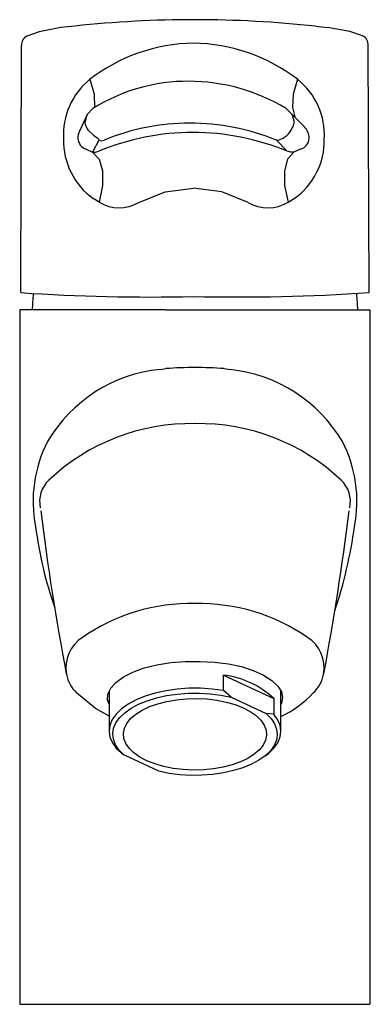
# Model space of a CAD drawing. Header units: millimetres. Extents: x 3901.507 to 3901.556, y 1748.522 to 1748.66.
import ezdxf

# ---------------------------------------------------------------- set-up
doc = ezdxf.new("R2010")
doc.units = ezdxf.units.MM
doc.layers.add('SANINDUSA', color=3, linetype='Continuous')

msp = doc.modelspace()

# ---------------------------------------------------------------- linework, layer by layer
at = {"layer": 'SANINDUSA'}
for p, q in [((3901.514799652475, 1748.658799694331), (3901.512855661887, 1748.658592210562)), ((3901.548447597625, 1748.658764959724), (3901.550100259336, 1748.658592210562)), ((3901.507234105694, 1748.621561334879), (3901.507345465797, 1748.656093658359)), ((3901.55593385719, 1748.621561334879), (3901.555805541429, 1748.656093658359)), ((3901.546872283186, 1748.64471614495), (3901.544309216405, 1748.647277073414)), ((3901.516521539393, 1748.646430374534), (3901.515444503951, 1748.644114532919)), ((3901.516307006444, 1748.644960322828), (3901.516234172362, 1748.645381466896)), ((3901.545393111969, 1748.645123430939), (3901.545470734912, 1748.645381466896)), ((3901.516617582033, 1748.644288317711), (3901.517393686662, 1748.643541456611)), ((3901.518142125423, 1748.642870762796), (3901.51727178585, 1748.641200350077)), ((3901.542970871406, 1748.642850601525), (3901.544450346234, 1748.641326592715)), ((3901.516388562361, 1748.641604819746), (3901.51727178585, 1748.641200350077)), ((3901.54629900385, 1748.641604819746), (3901.54540131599, 1748.641200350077)), ((3901.518186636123, 1748.634191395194), (3901.517356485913, 1748.634699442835)), ((3901.544613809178, 1748.634191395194), (3901.545454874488, 1748.634699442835)), ((3901.507088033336, 1748.619136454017), (3901.507088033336, 1748.522135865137)), ((3901.527525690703, 1748.619136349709), (3901.507123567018, 1748.619136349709)), ((3901.527525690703, 1748.619136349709), (3901.535650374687, 1748.619136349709)), ((3901.535650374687, 1748.619136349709), (3901.556086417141, 1748.619136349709)), ((3901.556088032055, 1748.522136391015), (3901.556088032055, 1748.619136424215)), ((3901.526729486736, 1748.610833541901), (3901.527525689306, 1748.610941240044)), ((3901.53565037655, 1748.610940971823), (3901.536511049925, 1748.610823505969)), ((3901.535565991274, 1748.565957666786), (3901.535565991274, 1748.568122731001)), ((3901.535565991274, 1748.568122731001), (3901.542590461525, 1748.564857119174)), ((3901.519588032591, 1748.565843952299), (3901.519588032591, 1748.56029692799)), ((3901.53662184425, 1748.565033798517), (3901.535565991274, 1748.565957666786)), ((3901.5435880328, 1748.56029692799), (3901.5435880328, 1748.565889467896)), ((3901.53662184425, 1748.565033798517), (3901.541534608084, 1748.562749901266)), ((3901.542590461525, 1748.564857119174), (3901.542590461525, 1748.562692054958)), ((3901.542590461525, 1748.562692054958), (3901.541534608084, 1748.562749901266)), ((3901.520585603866, 1748.557901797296), (3901.521641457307, 1748.556977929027)), ((3901.526554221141, 1748.554694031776), (3901.521641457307, 1748.556977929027)), ((3901.50711612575, 1748.522136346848), (3901.531588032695, 1748.522136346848)), ((3901.531588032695, 1748.522136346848), (3901.556000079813, 1748.522136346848))]:
    msp.add_line(p, q, dxfattribs=at)
at = {"layer": 'SANINDUSA', "flags": 128}
for points in [[(3901.512855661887, 1748.658592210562), (3901.509789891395, 1748.658011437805), (3901.508095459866, 1748.657408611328)], [(3901.555017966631, 1748.657431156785), (3901.553237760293, 1748.658020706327), (3901.550100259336, 1748.658592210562)], [(3901.516912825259, 1748.651369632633), (3901.517481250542, 1748.649272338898), (3901.517563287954, 1748.647421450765)], [(3901.545908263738, 1748.651369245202), (3901.545318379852, 1748.649272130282), (3901.54520492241, 1748.64742139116), (3901.545547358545, 1748.646105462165)], [(3901.516234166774, 1748.645381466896), (3901.516521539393, 1748.646430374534), (3901.51732196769, 1748.647276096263)], [(3901.545470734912, 1748.645381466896), (3901.545147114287, 1748.646430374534), (3901.544777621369, 1748.646804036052)], [(3901.517395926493, 1748.643540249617), (3901.518037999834, 1748.643088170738), (3901.518142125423, 1748.642870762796)], [(3901.51727178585, 1748.641200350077), (3901.517672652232, 1748.641182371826), (3901.518149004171, 1748.641326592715)], [(3901.51727178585, 1748.641200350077), (3901.518193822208, 1748.640206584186), (3901.518677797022, 1748.638591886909), (3901.518675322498, 1748.636517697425), (3901.518186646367, 1748.634191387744)], [(3901.54540131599, 1748.641200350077), (3901.5445223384, 1748.640206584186), (3901.544076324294, 1748.638591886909), (3901.544107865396, 1748.636517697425), (3901.544613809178, 1748.634191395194)], [(3901.54540131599, 1748.641200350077), (3901.544962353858, 1748.641182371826), (3901.544450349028, 1748.641326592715)], [(3901.523722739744, 1748.634132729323), (3901.52740906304, 1748.635641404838), (3901.53136086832, 1748.636171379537)], [(3901.539024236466, 1748.634133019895), (3901.535319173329, 1748.635641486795), (3901.531360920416, 1748.636171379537)], [(3901.519588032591, 1748.564070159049), (3901.519360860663, 1748.564687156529), (3901.519407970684, 1748.565476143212), (3901.519806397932, 1748.566290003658), (3901.520544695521, 1748.567100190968), (3901.521591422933, 1748.567867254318), (3901.522920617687, 1748.568560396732), (3901.524495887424, 1748.569137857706), (3901.52627087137, 1748.56957934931), (3901.528202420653, 1748.569874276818), (3901.53023058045, 1748.570028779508), (3901.532288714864, 1748.570049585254), (3901.534326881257, 1748.569939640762), (3901.536273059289, 1748.569694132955), (3901.53808918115, 1748.569307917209), (3901.53973746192, 1748.568774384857), (3901.54115630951, 1748.568118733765), (3901.542304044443, 1748.567371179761), (3901.543148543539, 1748.566576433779), (3901.54366096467, 1748.565775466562), (3901.543837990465, 1748.564980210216), (3901.543668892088, 1748.564184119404), (3901.5435880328, 1748.564058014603)], [(3901.519588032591, 1748.562400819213), (3901.517678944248, 1748.563473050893), (3901.515037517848, 1748.565637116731)], [(3901.535565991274, 1748.565957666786), (3901.533989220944, 1748.566175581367), (3901.532367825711, 1748.56628424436), (3901.530731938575, 1748.566281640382), (3901.529111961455, 1748.566167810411), (3901.52753800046, 1748.565944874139), (3901.526039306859, 1748.565616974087), (3901.524643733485, 1748.56519020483), (3901.523377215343, 1748.564672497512), (3901.522263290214, 1748.564073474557), (3901.521322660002, 1748.563404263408), (3901.520572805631, 1748.562677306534), (3901.520027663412, 1748.561906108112), (3901.519697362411, 1748.561105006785), (3901.519588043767, 1748.560288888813), (3901.519701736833, 1748.559472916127), (3901.520036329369, 1748.558672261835), (3901.520585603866, 1748.557901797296)], [(3901.521641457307, 1748.556977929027), (3901.520958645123, 1748.557669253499), (3901.520466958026, 1748.558400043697), (3901.5201752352, 1748.559157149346), (3901.520088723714, 1748.559926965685), (3901.520208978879, 1748.560695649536), (3901.520533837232, 1748.561449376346), (3901.521057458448, 1748.562174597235), (3901.521770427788, 1748.562858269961), (3901.522659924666, 1748.563488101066), (3901.523709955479, 1748.564052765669), (3901.524901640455, 1748.564542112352), (3901.526213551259, 1748.56494734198), (3901.527622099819, 1748.565261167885), (3901.529101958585, 1748.565477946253), (3901.530626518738, 1748.565593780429), (3901.532168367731, 1748.565606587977), (3901.533699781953, 1748.565516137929), (3901.535193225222, 1748.565324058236), (3901.53662184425, 1748.565033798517)], [(3901.535960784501, 1748.564360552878), (3901.537196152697, 1748.564003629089), (3901.538317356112, 1748.563562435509), (3901.539301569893, 1748.563045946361), (3901.540128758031, 1748.56246468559), (3901.540782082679, 1748.561830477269), (3901.541248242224, 1748.561156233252), (3901.54151774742, 1748.560455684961), (3901.541585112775, 1748.559743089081), (3901.541448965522, 1748.559032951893), (3901.541112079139, 1748.558339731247), (3901.540581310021, 1748.557677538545), (3901.539867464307, 1748.557059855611), (3901.538985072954, 1748.556499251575), (3901.537952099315, 1748.556007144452), (3901.536789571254, 1748.555593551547), (3901.535521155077, 1748.555266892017), (3901.534172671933, 1748.555033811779), (3901.532771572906, 1748.554899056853), (3901.531346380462, 1748.554865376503), (3901.529926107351, 1748.554933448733), (3901.528539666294, 1748.555101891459), (3901.527215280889, 1748.555367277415), (3901.525979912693, 1748.555724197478), (3901.524858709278, 1748.556165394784), (3901.523874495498, 1748.556681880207), (3901.52304730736, 1748.557263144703), (3901.522393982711, 1748.557897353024), (3901.521927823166, 1748.558571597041), (3901.521658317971, 1748.559272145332), (3901.521590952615, 1748.559984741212), (3901.521727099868, 1748.5606948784), (3901.522063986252, 1748.561388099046), (3901.522594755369, 1748.562050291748), (3901.523308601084, 1748.562667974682), (3901.524190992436, 1748.563228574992), (3901.525223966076, 1748.563720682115), (3901.526386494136, 1748.564134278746), (3901.527654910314, 1748.564460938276), (3901.529003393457, 1748.564694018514), (3901.530404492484, 1748.56482877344), (3901.531829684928, 1748.56486245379), (3901.533249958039, 1748.56479438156), (3901.534636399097, 1748.564625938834), (3901.535960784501, 1748.564360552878)], [(3901.541534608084, 1748.562749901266), (3901.542217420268, 1748.562058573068), (3901.542709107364, 1748.561327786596), (3901.543000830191, 1748.560570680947), (3901.543087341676, 1748.559800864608), (3901.542967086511, 1748.559032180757), (3901.542642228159, 1748.558278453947), (3901.542118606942, 1748.557553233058), (3901.541405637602, 1748.556869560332), (3901.540516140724, 1748.556239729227), (3901.539466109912, 1748.555675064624), (3901.538274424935, 1748.555185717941), (3901.536962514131, 1748.554780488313), (3901.535553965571, 1748.554466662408), (3901.534074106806, 1748.55424988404), (3901.532549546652, 1748.554134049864), (3901.531007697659, 1748.554121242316), (3901.529476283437, 1748.554211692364), (3901.527982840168, 1748.554403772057), (3901.526554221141, 1748.554694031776)], [(3901.541385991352, 1748.556832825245), (3901.541853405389, 1748.557189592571), (3901.54260325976, 1748.557916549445), (3901.543148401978, 1748.558687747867), (3901.54347870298, 1748.559488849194), (3901.543588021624, 1748.560304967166), (3901.543474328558, 1748.561120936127), (3901.543139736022, 1748.561921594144), (3901.542590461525, 1748.562692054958)]]:
    msp.add_lwpolyline(points, dxfattribs=at)
at = {"layer": 'SANINDUSA'}
for centre, radius, start, end in [((3901.5314634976, 1748.503664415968), 0.1560276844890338, 83.75079289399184, 96.13091485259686), ((3901.50876535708, 1748.656152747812), 0.001421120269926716, 118.0523353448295, 182.3830161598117), ((3901.531670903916, 1748.632261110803), 0.02414407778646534, 90.72143166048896, 127.6799744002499), ((3901.531022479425, 1748.631889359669), 0.02451638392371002, 52.61577533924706, 89.18685992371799), ((3901.554381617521, 1748.656155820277), 0.001425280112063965, 357.5003189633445, 63.48237955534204), ((3901.523192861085, 1748.643598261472), 0.0099916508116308, 128.9451803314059, 183.45470005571), ((3901.530593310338, 1748.626082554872), 0.02500589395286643, 89.70612121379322, 122.0504765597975), ((3901.530705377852, 1748.624902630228), 0.02618549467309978, 58.70006756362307, 89.96457297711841), ((3901.539728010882, 1748.643571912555), 0.009949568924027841, 356.6826703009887, 51.59926368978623), ((3901.530802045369, 1748.614404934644), 0.03084336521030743, 89.93551175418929, 112.740940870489), ((3901.530811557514, 1748.613218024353), 0.03203026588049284, 67.6900727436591, 89.95491674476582), ((3901.517126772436, 1748.643195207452), 0.001900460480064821, 151.2988392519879, 181.5512606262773), ((3901.518547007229, 1748.64558780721), 0.002326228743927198, 195.6489862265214, 213.9607595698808), ((3901.531282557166, 1748.609649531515), 0.03429178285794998, 89.99928126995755, 112.5192689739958), ((3901.531266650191, 1748.609397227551), 0.03454409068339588, 67.56417582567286, 89.97290276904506), ((3901.542575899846, 1748.645586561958), 0.002764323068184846, 278.2146402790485, 331.7581023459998), ((3901.543436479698, 1748.645499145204), 0.001992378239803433, 322.2180248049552, 349.1303204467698), ((3901.545292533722, 1748.643102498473), 0.00225819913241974, 1.046947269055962, 45.60815599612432), ((3901.523193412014, 1748.642788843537), 0.009975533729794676, 178.8727060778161, 234.1714006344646), ((3901.516870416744, 1748.643176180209), 0.001643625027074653, 181.6734840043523, 252.9522225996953), ((3901.518536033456, 1748.643790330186), 0.001000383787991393, 246.8115314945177, 290.0542864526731), ((3901.539716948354, 1748.64282184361), 0.009944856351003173, 305.2550118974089, 0.9406157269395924), ((3901.545928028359, 1748.643184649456), 0.001622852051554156, 283.21546861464, 358.0059215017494), ((3901.52100435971, 1748.638849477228), 0.005444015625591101, 238.829941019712, 299.9546780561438), ((3901.541769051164, 1748.638948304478), 0.005542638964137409, 240.3234571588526, 300.8804134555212), ((3901.52520792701, 1748.884590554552), 0.2636426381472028, 266.0908537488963, 271.3382435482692), ((3901.535961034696, 1748.618529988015), 0.02712977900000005, 173.9206686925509, 178.7193152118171), ((3901.537413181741, 1748.904249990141), 0.2832947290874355, 268.7767159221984, 273.7484172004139), ((3901.527215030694, 1748.618529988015), 0.02712977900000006, 1.280684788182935, 6.080600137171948), ((3901.528751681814, 1748.590328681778), 0.02060429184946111, 95.63367001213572, 149.5676630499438), ((3901.53158620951, 1748.555707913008), 0.05538238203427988, 85.79163777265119, 94.20457920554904), ((3901.534268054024, 1748.590077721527), 0.0208666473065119, 30.80904894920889, 83.82777570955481), ((3901.531018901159, 1748.574358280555), 0.02890216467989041, 88.871678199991, 133.378462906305), ((3901.532158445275, 1748.574361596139), 0.02889887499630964, 46.61886829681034, 91.1309905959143), ((3901.52719513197, 1748.592419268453), 0.01823149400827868, 152.7564212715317, 191.1204684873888), ((3901.535977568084, 1748.592418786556), 0.01823470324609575, 348.8830567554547, 27.24006346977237), ((3901.513895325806, 1748.592404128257), 0.00402546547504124, 132.6407196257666, 193.0052710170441), ((3901.549279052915, 1748.592403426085), 0.004027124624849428, 346.9857378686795, 47.34839506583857), ((3901.8855391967, 1748.638162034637), 0.3784522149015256, 187.1483560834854, 190.6394265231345), ((3901.13514251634, 1748.6448413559), 0.4214580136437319, 349.5349101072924, 352.6692341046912), ((3901.566112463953, 1748.596232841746), 0.05727745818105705, 187.3524342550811, 199.0818914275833), ((3901.492472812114, 1748.597040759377), 0.06193426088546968, 341.2427136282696, 352.4497952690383), ((3901.531053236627, 1748.551310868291), 0.02681294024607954, 88.8571343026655, 124.533650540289), ((3901.532101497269, 1748.551237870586), 0.02688550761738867, 55.51731599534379, 91.09431229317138), ((3901.518546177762, 1748.569188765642), 0.0049979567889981, 122.6024493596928, 190.8427977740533), ((3901.544704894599, 1748.569222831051), 0.004929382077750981, 348.5341089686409, 57.91978056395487), ((3901.51832779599, 1748.5691039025), 0.004779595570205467, 190.3618556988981, 226.4963367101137), ((3901.534174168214, 1748.555941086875), 0.01226089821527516, 46.65153857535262, 83.48189213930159), ((3901.544960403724, 1748.569064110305), 0.004663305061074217, 312.7058632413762, 349.7966265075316), ((3901.537075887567, 1748.576057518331), 0.01518632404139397, 295.3924711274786, 316.6732669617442)]:
    msp.add_arc(centre, radius, start, end, dxfattribs=at)

doc.saveas('drawing.dxf')
